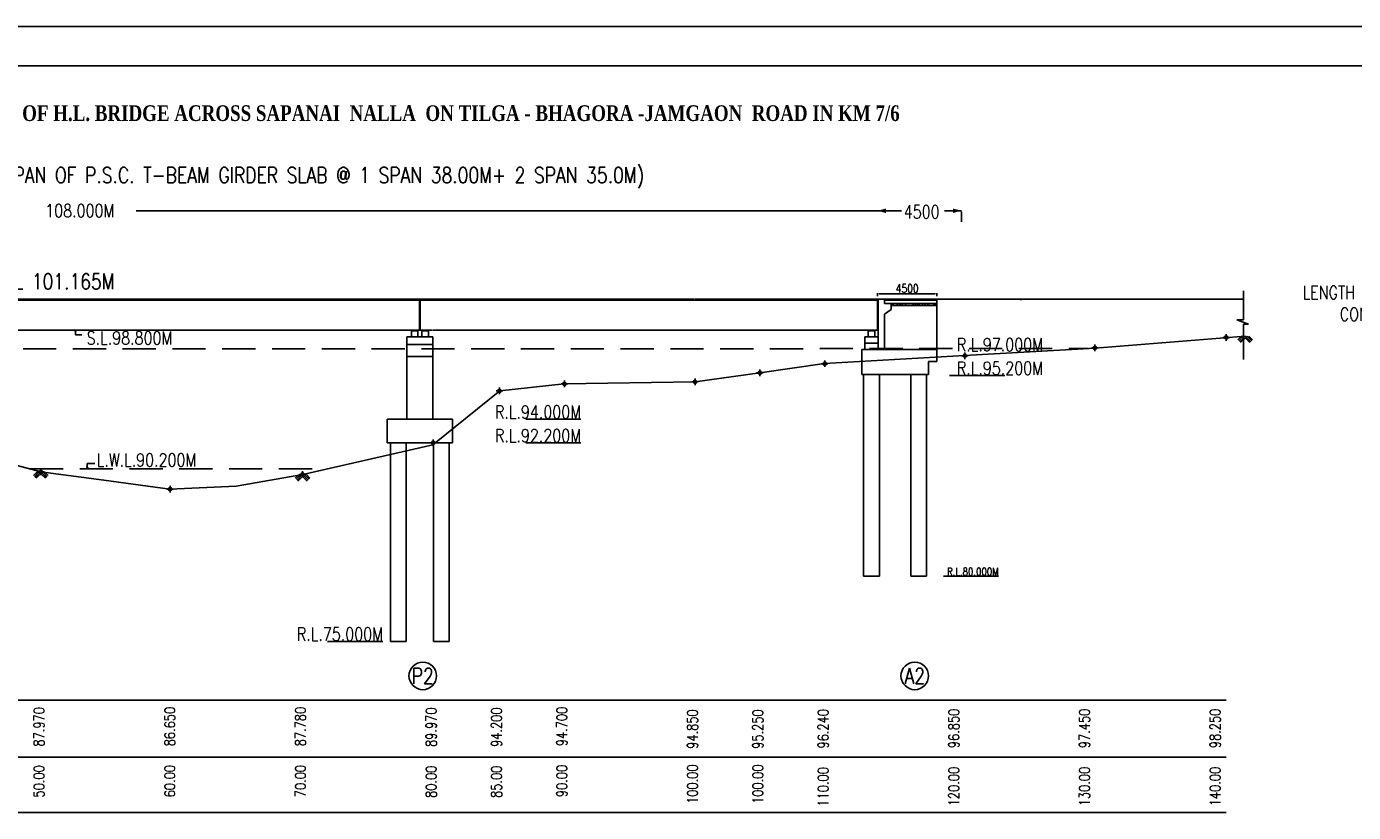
# Model space of a CAD drawing. Header units: metres. Extents: x 181 to 517, y -86 to 142.
# Tile 8 of 12: x 303 to 404, y 82 to 142. Entities that reach past the tile are written whole.
import ezdxf
from ezdxf.enums import TextEntityAlignment as Align

# ---------------------------------------------------------------- set-up
doc = ezdxf.new("R2010")
doc.units = ezdxf.units.M
doc.header["$LTSCALE"] = 0.1
doc.header["$PDMODE"] = 34
doc.header["$PDSIZE"] = 0.25
doc.linetypes.add('DASHEDX2', pattern=[38.1, 25.4, -12.7])
doc.layers.add('TEXT', color=7, linetype='Continuous')
doc.styles.add('ROMANS', font='romans.shx', dxfattribs={"width": 0.8})
doc.styles.get("Standard").update_dxf_attribs({"font": 'romans.shx', "width": 0.8})
doc.dimstyles.new('1-100', dxfattribs={"dimscale": 0.8, "dimtxt": 0.2, "dimasz": 0.15, "dimexe": 0.05, "dimexo": 0.2, "dimgap": 0.1, "dimtad": 1, "dimdec": 0, "dimlfac": 1000, "dimzin": 1, "dimdsep": 46, "dimtxsty": 'ROMANS', "dimblk": 'OBLIQUE', "dimcen": 0.2, "dimadec": 0, "dimazin": 0, "dimtfac": 1, "dimtdec": 0, "dimtmove": 0, "dimatfit": 3, "dimldrblk": 'OPEN30', "dimfxl": 1, "dimarcsym": 0})

# ---------------------------------------------------------------- blocks, each defined once
blk = doc.blocks.new('_Oblique')
at = {"color": 0, "linetype": 'ByBlock', "lineweight": -2}
blk.add_line((-0.5, -0.5), (0.5, 0.5), dxfattribs=at)
blk = doc.blocks.new('_Open30')
at = {"color": 0, "linetype": 'ByBlock', "lineweight": -2}
for p, q in [((-1, 0.27), (0, 0)), ((0, 0), (-1, -0.27)), ((0, 0), (-1, 0))]:
    blk.add_line(p, q, dxfattribs=at)
blk = doc.blocks.new('*D258')
at = {"color": 0, "lineweight": -2, "transparency": 16777216}
for p, q in [((367.93, 121.38), (367.93, 121.62)), ((368.05, 121.58), (372.35, 121.58)), ((372.47, 121.38), (372.47, 121.62))]:
    blk.add_line(p, q, dxfattribs=at)
at = {"color": 0, "transparency": 16777216}
for points in [[(368.05, 121.6), (368.05, 121.56), (367.93, 121.58)], [(372.35, 121.6), (372.35, 121.56), (372.47, 121.58)]]:
    blk.add_solid(points, dxfattribs=at)
at = {"layer": 'Defpoints', "color": 0, "transparency": 16777216}
for p in [(367.93, 121.15), (372.47, 121.58), (372.47, 121.15)]:
    blk.add_point(p, dxfattribs=at)
at = {"color": 0, "transparency": 16777216, "insert": (370.2, 121.98), "char_height": 0.16, "attachment_point": 5, "style": 'ROMANS'}
blk.add_mtext('{\\H4x;4500}', dxfattribs=at)

msp = doc.modelspace()

# ---------------------------------------------------------------- hatches: boundary and pattern name
h = msp.add_hatch()
h.set_pattern_fill('AR-CONC', color=256, scale=0.003, style=0)
h.set_pattern_definition([(50, (298.52, 20.23154), (0.546554, -0.0478173), [0.05715, -0.62865]), (355, (298.52, 20.23154), (-0.1057285, 0.57317), [0.04572, -0.50292]), (100.451, (298.56554, 20.22756), (0.4408275, 0.52535), [0.04857, -0.53427]), (46.1842, (298.52, 20.38394), (0.813237, -0.126127), [0.085725, -0.942975]), (96.6356, (298.5878, 20.3734), (0.7122127, 0.7422767), [0.072855, -0.801405]), (351.184, (298.52, 20.38394), (0.712214, 0.7422754), [0.06858, -0.75438]), (21, (298.5962, 20.34584), (0.4548446, -0.3067966), [0.05715, -0.62865]), (326, (298.5962, 20.34584), (0.185406, 0.552564), [0.04572, -0.50292]), (71.4514, (298.6341, 20.3203), (0.6402495, 0.2457686), [0.04857, -0.53427]), (37.5, (298.52, 20.23154), (0.0092658, 0.25366512), [0, -0.496824, 0, -0.51054, 0, -0.504825]), (7.5, (298.52, 20.23154), (0.200459, 0.3005417), [0, -0.291084, 0, -0.485394, 0, -0.192405]), (327.5, (298.35007, 20.23154), (0.4067718, -0.01718623), [0, -0.1905, 0, -0.59436, 0, -0.78867]), (317.5, (298.27387, 20.23154), (0.4443875, 0.0762795), [0, -0.24765, 0, -0.394716, 0, -0.56007])])
h.paths.add_polyline_path([(370.3424, 120.8273), (368.9674, 120.8273), (368.9674, 120.6773), (370.3424, 120.6773)])
h.paths.add_polyline_path([(372.4674, 120.8273), (370.6424, 120.8273), (370.6424, 120.6773), (372.7174, 120.6773), (372.4674, 120.6773)])
for points in [[(332.2974, 118.7473), (332.7174, 118.7473), (332.7174, 118.7873), (332.2974, 118.7873)], [(333.5174, 118.7473), (333.0974, 118.7473), (333.0974, 118.7873), (333.5174, 118.7873)], [(367.6774, 118.7473), (367.2574, 118.7473), (367.2574, 118.7873), (367.6774, 118.7873)], [(367.2574, 118.7473), (367.6774, 118.7473), (367.6774, 118.7873), (367.2574, 118.7873)]]:
    msp.add_hatch(color=256).paths.add_polyline_path(points)

# ---------------------------------------------------------------- linework, layer by layer
for p, q in [((181.2122, 142.0054), (380.6852, 142.0054)), ((380.6852, 142.0054), (516.5411, 142.0054)), ((185.0105, 139.0054), (377.6852, 139.0054)), ((377.6852, 139.0054), (449.4289, 139.0054)), ((293.8839, 121.1523), (306.5465, 121.1523)), ((306.5465, 121.0773), (293.9239, 121.0773)), ((313.8839, 121.1523), (306.5465, 121.1523)), ((306.5465, 121.0773), (313.8839, 121.0773)), ((313.8839, 121.1523), (321.4387, 121.1523)), ((321.4387, 121.0773), (313.8839, 121.0773)), ((314.0565, 121.0773), (321.4387, 121.0773)), ((321.4387, 121.0773), (314.0565, 121.0773)), ((329.0365, 121.1523), (321.4587, 121.1523)), ((321.4587, 121.0773), (329.0365, 121.0773)), ((321.4587, 121.0773), (329.0365, 121.0773)), ((329.0365, 121.1523), (325.2227, 121.1523)), ((329.0365, 121.1523), (336.5465, 121.1523)), ((329.0365, 121.0773), (336.5465, 121.0773)), ((336.5465, 121.0773), (329.0365, 121.0773)), ((332.8874, 118.7873), (332.8874, 121.0773)), ((332.9274, 118.7873), (332.9274, 121.0773)), ((353.8839, 121.1523), (336.5465, 121.1523)), ((344.0365, 121.0773), (336.5465, 121.0773)), ((336.5465, 121.0773), (353.8839, 121.0773)), ((353.9203, 121.1523), (373.8639, 121.1523)), ((358.9274, 121.1523), (364.0876, 121.1523)), ((358.9274, 121.1523), (395.9414, 121.1523)), ((358.9274, 121.1523), (363.9274, 121.1523)), ((358.9274, 121.0773), (363.9392, 121.0773)), ((367.9274, 118.7873), (367.9274, 121.1523)), ((367.9674, 117.9196), (367.9674, 121.1523)), ((368.4674, 117.3025), (368.4674, 120.0273)), ((368.9674, 120.8273), (372.4674, 120.8273)), ((368.9674, 120.6773), (370.3424, 120.6773)), ((370.3424, 120.6773), (372.4674, 120.6773)), ((367.9674, 117.3025), (367.9674, 118.8196)), ((306.5465, 118.7873), (299.0365, 118.7873)), ((306.5465, 118.7873), (313.8839, 118.7873)), ((321.4387, 118.7873), (313.8839, 118.7873)), ((321.4587, 118.7873), (329.0365, 118.7873)), ((333.8839, 118.7873), (329.0365, 118.7873)), ((331.9074, 118.2873), (333.9074, 118.2873)), ((331.9074, 111.9824), (331.9074, 118.2873)), ((333.9074, 111.9824), (333.9074, 118.2873)), ((336.5465, 118.7873), (344.0365, 118.7873)), ((366.9674, 117.3025), (366.9674, 118.2873)), ((366.9674, 118.2873), (367.9674, 118.2873)), ((366.9674, 117.7873), (367.9674, 117.7873)), ((395.4998, 118.054), (395.7947, 118.3489)), ((395.5705, 117.9833), (395.9195, 118.3323)), ((395.6412, 117.9125), (396.0696, 118.3409)), ((395.7119, 117.8418), (396.207, 118.3369)), ((396.4898, 117.9125), (396.0655, 118.3368)), ((396.419, 117.8418), (396.0655, 118.1954)), ((396.5605, 117.9833), (396.2069, 118.3368)), ((396.6312, 118.054), (396.3525, 118.3327)), ((331.9074, 117.6873), (333.9074, 117.6873)), ((333.9074, 116.7873), (331.9074, 116.7873)), ((372.4674, 117.3025), (366.9674, 117.3025)), ((371.8174, 115.3941), (366.8674, 115.3941)), ((373.4476, 115.3344), (377.6732, 115.3344)), ((331.9074, 111.9824), (330.4074, 111.9824)), ((330.4074, 111.9824), (330.4074, 110.1824)), ((331.9074, 111.9824), (333.9074, 111.9824)), ((335.4074, 110.1824), (335.4074, 111.9824)), ((341.0057, 111.9824), (345.2313, 111.9824)), ((330.4074, 110.1824), (335.4074, 110.1824)), ((330.6574, 110.1824), (330.6574, 94.9996)), ((331.8574, 110.1824), (331.8574, 94.9996)), ((333.9574, 94.9996), (333.9574, 110.1824)), ((335.1574, 110.1824), (335.1574, 94.9996)), ((341.0057, 110.1824), (345.2313, 110.1824)), ((303.3409, 107.6778), (303.6358, 107.9727)), ((303.4116, 107.6071), (303.7607, 107.9561)), ((303.4824, 107.5364), (303.9107, 107.9647)), ((303.5531, 107.4656), (304.0481, 107.9607)), ((304.3309, 107.5364), (303.9066, 107.9606)), ((304.2602, 107.4656), (303.9066, 107.8192)), ((304.4016, 107.6071), (304.048, 107.9606)), ((304.4723, 107.6778), (304.1936, 107.9565)), ((323.3691, 107.4673), (323.664, 107.7622)), ((323.4398, 107.3966), (323.7888, 107.7456)), ((323.5105, 107.3259), (323.9389, 107.7543)), ((323.5812, 107.2552), (324.0763, 107.7502)), ((324.359, 107.3259), (323.9348, 107.7502)), ((324.4298, 107.3966), (324.0762, 107.7502)), ((324.5005, 107.4673), (324.2218, 107.746)), ((324.2883, 107.2552), (323.9348, 107.6087)), ((372.9664, 99.9793), (377.192, 99.9793)), ((325.8478, 94.9996), (330.0734, 94.9996)), ((205.9363, 90.5056), (394.6091, 90.5056)), ((205.9363, 86.1466), (394.6091, 86.1466)), ((205.9363, 81.92), (394.6091, 81.92))]:
    msp.add_line(p, q)
at = {"color": 0}
for p, q in [((332.9274, 121.0773), (367.9274, 121.0773)), ((353.9204, 121.0773), (363.9392, 121.0773)), ((368.4674, 120.8273), (368.4674, 121.1523)), ((368.4674, 121.0773), (372.4674, 121.0773)), ((372.4674, 121.1523), (372.4674, 117.3025)), ((378.9158, 121.0773), (378.9158, 121.1523)), ((395.9414, 121.1523), (395.9414, 121.8094)), ((395.9414, 119.5941), (395.9414, 121.1523)), ((368.9674, 120.8273), (368.4674, 120.8273)), ((368.9674, 120.3773), (368.4674, 120.0273)), ((368.9674, 120.8273), (368.9674, 120.5273)), ((368.9674, 120.6773), (368.9674, 120.3773)), ((368.9674, 120.5273), (368.9674, 120.3773)), ((395.9414, 119.5941), (395.4264, 119.5941)), ((395.4264, 119.5941), (396.3217, 119.2446)), ((396.3217, 119.2446), (395.9414, 119.2446)), ((395.9414, 119.2446), (395.9414, 116.5532)), ((333.9239, 118.7873), (336.6853, 118.7873)), ((344.0365, 118.7873), (367.9274, 118.7873)), ((367.2174, 118.2873), (367.4674, 118.2873)), ((384.5705, 117.4138), (396.0655, 118.3368)), ((363.878, 116.2337), (374.5756, 116.8605)), ((366.7174, 115.3941), (366.7174, 117.3025)), ((366.7174, 117.3025), (366.9674, 117.3025)), ((372.4674, 116.3941), (372.4674, 117.3025)), ((374.5756, 116.8605), (384.5705, 117.4138)), ((358.9295, 115.5355), (363.878, 116.2337)), ((371.8174, 115.3941), (371.8174, 116.3941)), ((371.8174, 116.3941), (372.4674, 116.3941)), ((343.9553, 114.6873), (353.9809, 114.8373)), ((353.9809, 114.8373), (358.9295, 115.5355)), ((366.8674, 115.3941), (366.7174, 115.3941)), ((366.8674, 115.3941), (367.4674, 115.3941)), ((367.0674, 115.3941), (367.6674, 115.3941)), ((371.6674, 101.8895), (371.6674, 115.3941)), ((371.6674, 115.3941), (371.8174, 115.3941)), ((333.9062, 110.023), (339.0302, 114.1581)), ((339.0302, 114.1581), (343.9553, 114.6873)), ((335.4074, 111.9824), (332.9074, 111.9824)), ((339.0302, 112.0762), (339.0302, 112.0762)), ((294.0634, 110.5714), (303.9066, 107.9606)), ((323.9544, 107.7592), (333.9062, 110.023)), ((303.9066, 107.9606), (308.7301, 107.3332)), ((318.8435, 106.8619), (323.9544, 107.7592)), ((308.7301, 107.3332), (313.7782, 106.6373)), ((313.7782, 106.6373), (318.8435, 106.8619)), ((335.1574, 94.9996), (335.1574, 100.1968)), ((368.0674, 99.9793), (366.8674, 99.9793)), ((331.8574, 94.9996), (330.6574, 94.9996)), ((333.9574, 94.9996), (335.1574, 94.9996))]:
    msp.add_line(p, q, dxfattribs=at)
at = {"color": 0, "linetype": 'DASHEDX2'}
msp.add_line((233.9658, 117.342), (384.0395, 117.3844), dxfattribs=at)
at = {"color": 7}
for p, q in [((366.8674, 115.3941), (366.8674, 99.9793)), ((368.0674, 99.9793), (368.0674, 115.3941)), ((370.4674, 99.9793), (370.4674, 115.3941)), ((370.4674, 101.8895), (370.4674, 99.9793)), ((371.6674, 99.9793), (371.6674, 101.8895)), ((366.8674, 100.2071), (366.8674, 99.9793)), ((368.0674, 99.9793), (368.0674, 100.2071)), ((368.0674, 99.9793), (368.0674, 100.2071)), ((370.4674, 99.9793), (371.6674, 99.9793))]:
    msp.add_line(p, q, dxfattribs=at)
at = {"color": 7, "linetype": 'DASHEDX2'}
msp.add_line((303.0703, 108.1824), (325.8148, 108.1824), dxfattribs=at)
for points in [[(332.2574, 118.2873), (332.7574, 118.2873), (332.7574, 118.7473), (332.2574, 118.7473)], [(332.2974, 118.7473), (332.7174, 118.7473), (332.7174, 118.7873), (332.2974, 118.7873)], [(333.5574, 118.2873), (333.0574, 118.2873), (333.0574, 118.7473), (333.5574, 118.7473)], [(333.5174, 118.7473), (333.0974, 118.7473), (333.0974, 118.7873), (333.5174, 118.7873)], [(367.7174, 118.2873), (367.2174, 118.2873), (367.2174, 118.7473), (367.7174, 118.7473)], [(367.2174, 118.2873), (367.7174, 118.2873), (367.7174, 118.7473), (367.2174, 118.7473)], [(367.6774, 118.7473), (367.2574, 118.7473), (367.2574, 118.7873), (367.6774, 118.7873)], [(367.2574, 118.7473), (367.6774, 118.7473), (367.6774, 118.7873), (367.2574, 118.7873)]]:
    msp.add_lwpolyline(points, close=True)
for centre in [(333.1314, 92.3609), (370.7779, 92.3609)]:
    msp.add_circle(centre, 1.0549)
at = {"color": 1}
for p in [(394.6091, 118.2373), (374.6091, 116.8373), (384.5667, 117.4373), (358.9295, 115.5355), (363.8889, 116.2273), (343.9698, 114.6873), (353.9619, 114.8373), (338.9983, 114.1503), (333.9362, 110.1847), (303.9082, 107.9573), (323.931, 107.7673), (313.7926, 106.6373)]:
    msp.add_point(p, dxfattribs=at)
at = {"layer": 'TEXT'}
for p, q in [((367.9274, 127.9215), (311.2115, 127.9215)), ((367.9274, 127.9213), (369.7748, 127.9213)), ((374.3474, 127.9213), (373.0455, 127.9213)), ((374.3474, 127.0776), (374.3474, 127.8313))]:
    msp.add_line(p, q, dxfattribs=at)
for points in [[(368.5666, 128.0907), (368.5666, 127.7518), (367.9274, 127.9215)], [(373.7081, 127.7521), (373.7081, 128.0909), (374.3474, 127.9213)]]:
    msp.add_solid(points, dxfattribs=at)

# ---------------------------------------------------------------- texts
at = {"style": 'ROMANS', "width": 0.8}
for s, p in [('87.970', (304.4091, 89.9729)), ('86.650', (314.4091, 89.9925)), ('87.780', (324.4091, 89.9976)), ('89.970', (334.4091, 89.9435)), ('94.200', (339.4091, 89.9435)), ('94.700', (344.4091, 90.0023)), ('94.850', (354.4091, 89.8023)), ('95.250', (359.4091, 89.8023)), ('96.240', (364.4091, 89.8253)), ('96.850', (374.4091, 89.8532)), ('97.450', (384.4091, 89.8532)), ('98.250', (394.4091, 89.8532)), ('50.00', (304.4091, 85.5279)), ('60.00', (314.4091, 85.5475)), ('70.00', (324.4091, 85.5526)), ('80.00', (334.4091, 85.4985)), ('85.00', (339.4091, 85.4985)), ('90.00', (344.4091, 85.5573)), ('100.00', (354.4091, 85.5867)), ('100.00', (359.4091, 85.5867)), ('110.00', (364.4091, 85.3803)), ('120.00', (374.4091, 85.4082)), ('130.00', (384.4091, 85.4082)), ('140.00', (394.4091, 85.4082))]:
    msp.add_text(s, height=0.8, rotation=90, dxfattribs=at).set_placement(p, align=Align.BOTTOM_RIGHT)
at = {"lineweight": -3, "insert": (260.5444, 135.9857), "char_height": 1.2, "width": 119.597866, "attachment_point": 1}
msp.add_mtext('{\\fTimes New Roman|b1|i0|c0|p18;GENERAL ARRANGMENT DRAWING FOR CONSTRUCTION OF H.L. BRIDGE ACROSS SAPANAI  NALLA  ON TILGA - BHAGORA -JAMGAON  ROAD IN KM 7/6}', dxfattribs=at)
at = {"style": 'ROMANS'}
for s, insert, char_height, attachment_point in [('LENGTH OF BRIDGE 108.00 METER ( 3 SPAN OF P.S.C. T-BEAM GIRDER SLAB @ 1 SPAN 38.00M+ 2 SPAN 35.0M)', (312.7207, 130.4468), 1.2, 5), ('FORMATION LEVEL 101.165M', (291.1635, 122.5159), 1.2, 4), ('S.L.98.800M', (307.4115, 118.1963), 1, 4), ('L.W.L.90.200M', (308.1823, 108.8667), 1, 4)]:
    msp.add_mtext(s, dxfattribs=dict(at, insert=insert, char_height=char_height, attachment_point=attachment_point))
for s, insert, char_height, width, attachment_point in [('LENGTH OF APPROACH ROAD 130.00M \\PCONECT TO B.T. ROAD  ( M.D.R.)', (421.0591, 119.1706), 1, 26.108892, 9), ('R.L.97.000M', (380.5826, 117.1844), 1, 10.065977, 9), ('R.L.95.200M', (380.5826, 115.3844), 1, 10.065977, 9), ('R.L.94.000M', (345.2365, 112.0324), 1, 10.065977, 9), ('R.L.92.200M', (345.2365, 110.2324), 1, 10.065977, 9), ('R.L.80.000M', (377.1973, 100.0293), 0.6, 10.065977, 9), ('R.L.75.000M', (330.0787, 95.0496), 1, 10.065977, 9), ('P2', (333.1314, 92.3609), 1.2, 0.734183, 5), ('A2', (370.7779, 92.3609), 1.2, 0.734183, 5)]:
    msp.add_mtext(s, dxfattribs=dict(at, insert=insert, char_height=char_height, width=width, attachment_point=attachment_point))
at = {"layer": 'TEXT', "char_height": 1, "attachment_point": 5, "style": 'ROMANS'}
for s, insert in [('108.000M', (306.8803, 127.9282)), ('4500', (371.3081, 127.8414))]:
    msp.add_mtext(s, dxfattribs=dict(at, insert=insert))

# ---------------------------------------------------------------- dimensions: what is measured, and where the dimension line sits
at = {"color": 0}
dim = msp.add_linear_dim(base=(372.4674, 121.5803), p1=(367.9274, 121.1523), p2=(372.4674, 121.1523), text='{\\H4x;4500}', dimstyle='1-100', override={"dimfxl": 0.25, "dimfxlon": 1}, dxfattribs=at)
dim.commit()
dim.dimension.update_dxf_attribs({"geometry": '*D258', "text_midpoint": (370.1974, 121.9803)})

# ---------------------------------------------------------------- leaders
for points in [[(306.5465, 118.8391), (306.5465, 118.4298), (307.0496, 118.4298)], [(307.4568, 108.1824), (307.4568, 108.5917), (308.0404, 108.5917)]]:
    msp.add_leader(points, dimstyle='1-100', override={"dimasz": 0.2})

doc.saveas('drawing.dxf')
